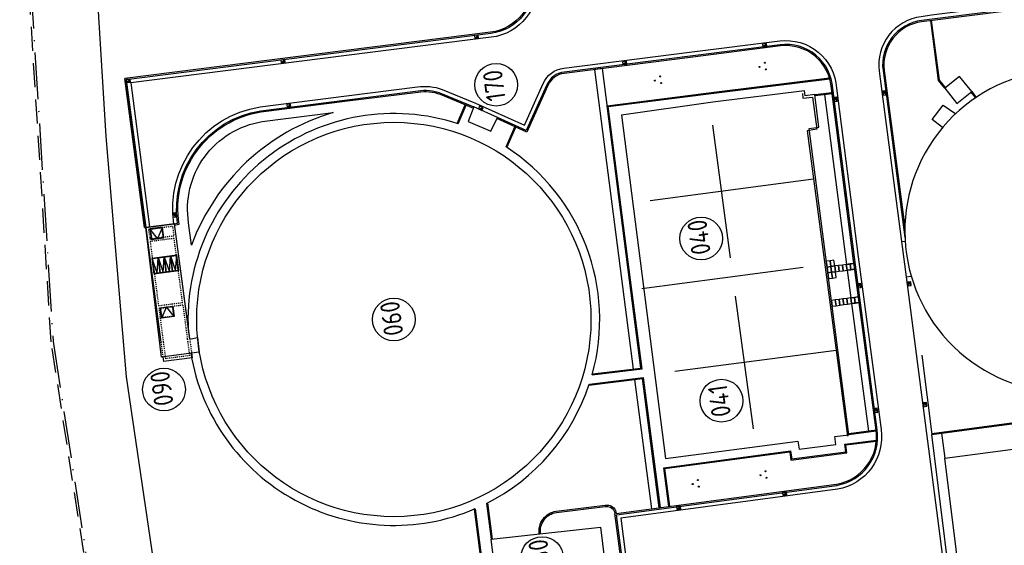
# Model space of a CAD drawing. Header units: metres. Extents: x 118125 to 118320, y 454784 to 455719.
# Tile 24 of 28: x 118151 to 118253, y 455265 to 455319. Entities that reach past the tile are written whole.
import ezdxf

# ---------------------------------------------------------------- set-up
doc = ezdxf.new("R2010")
doc.units = ezdxf.units.M
doc.header["$LTSCALE"] = 0.5
for name, pattern in [('ACAD_ISO10W100', [18, 12, -3, 0, -3]), ('DASHED2', [0.375, 0.25, -0.125]), ('Tauw_HIDDEN3', [2.8, 2, -0.8])]:
    doc.linetypes.add(name, pattern=pattern)
for name, color, linetype in [('_gebouwen', 7, 'Continuous'), ('_grastegel 40x60', 252, 'Continuous'), ('_molgoot', 7, 'Continuous'), ('_ob10', 7, 'Continuous'), ('_straatkolk', 7, 'Continuous'), ('_tb13', 7, 'Continuous'), ('_verharding', 7, 'Continuous'), ('BL00_WERKGRENS', 5, 'DASHED2'), ('Grens', 1, 'ACAD_ISO10W100'), ('OL55_HAAG', 86, 'Continuous'), ('ZU_N_A_EB00----VLAKLUIK1om~-_-----', 7, 'Continuous'), ('ZU_N_A_EB00----VLAKLUIK~-_-----', 7, 'Continuous'), ('ZU_N_A_EB00--E-BETON~-_-----', 7, 'Continuous'), ('ZU_N_H_EB00--E-BETON~-_-----', 7, 'Tauw_HIDDEN3')]:
    doc.layers.add(name, color=color, linetype=linetype)
doc.layers.add('_hekwerk', color=7, linetype='Continuous', lineweight=50)
doc.styles.add('ISO', font='gbenor.shx')

# ---------------------------------------------------------------- blocks, each defined once
blk = doc.blocks.new('*U9')
at = {"layer": '_straatkolk'}
blk.add_hatch(color=256, dxfattribs=at).paths.add_polyline_path([(0.2, -0.15), (0.2, 0.15), (-0.2, -0.15)])
blk.add_lwpolyline([(0.2, -0.15), (0.2, 0.15), (-0.2, 0.15), (-0.2, -0.15)], close=True, dxfattribs=at)
blk.add_lwpolyline([(-0.2, -0.15), (0.2, 0.15)], dxfattribs=at)
blk = doc.blocks.new('A$C5A8F6FD9')
at = {"layer": 'ZU_N_A_EB00----VLAKLUIK1om~-_-----', "flags": 128}
for points in [[(4280, 2155), (3220, 2155), (3220, 3415), (4280, 3415), (4280, 2155)], [(11420, 2155), (12480, 2155), (12480, 3415), (11420, 3415), (11420, 2155)]]:
    blk.add_lwpolyline(points, dxfattribs=at)
at = {"layer": 'ZU_N_A_EB00----VLAKLUIK~-_-----', "flags": 128}
for points in [[(4300, 2135), (3200, 2135), (3200, 3435), (4300, 3435)], [(11400, 2135), (12500, 2135), (12500, 3435), (11400, 3435)]]:
    blk.add_lwpolyline(points, close=True, dxfattribs=at)
for points in [[(3200, 2135), (4300, 2785), (3200, 3435)], [(12500, 2135), (11400, 2785), (12500, 3435)]]:
    blk.add_lwpolyline(points, dxfattribs=at)
at = {"layer": 'ZU_N_A_EB00--E-BETON~-_-----'}
for p, q in [((-1250, 835), (-1250, 3835)), ((-750, 3835), (-1250, 3835)), ((12700, 3835), (750, 3835)), ((12700, 835), (12700, 3835)), ((-750, 835), (-1250, 835)), ((750, 835), (12700, 835))]:
    blk.add_line(p, q, dxfattribs=at)
at = {"layer": 'ZU_N_H_EB00--E-BETON~-_-----'}
for p, q in [((-1000, 1085), (-1000, 3585)), ((-750, 3585), (-1000, 3585)), ((750, 3835), (-750, 3835)), ((750, 3585), (-750, 3585)), ((4250, 3585), (750, 3585)), ((4250, 1085), (4250, 3585)), ((4500, 1085), (4500, 3585)), ((11200, 3585), (4500, 3585)), ((11200, 1085), (11200, 3585)), ((11450, 1085), (11450, 3585)), ((12450, 3585), (11450, 3585)), ((12450, 1085), (12450, 3585)), ((-750, 1085), (-1000, 1085)), ((750, 1085), (-750, 1085)), ((4250, 1085), (750, 1085)), ((4500, 1085), (11200, 1085)), ((12450, 1085), (11450, 1085)), ((750, 835), (-750, 835))]:
    blk.add_line(p, q, dxfattribs=at)
at = {"layer": 'ZU_N_H_EB00--E-BETON~-_-----', "flags": 128}
for points in [[(4250, 2185), (3250, 2185), (3250, 3385), (4250, 3385), (4250, 2185)], [(11450, 2185), (12450, 2185), (12450, 3385), (11450, 3385), (11450, 2185)]]:
    blk.add_lwpolyline(points, dxfattribs=at)

msp = doc.modelspace()

# ---------------------------------------------------------------- hatches: boundary and pattern name
h = msp.add_hatch(color=256)
edge = h.paths.add_edge_path()
edge.add_arc((118227.6, 455313.79), 0.05, 0, 360)
edge = h.paths.add_edge_path()
edge.add_arc((118228.24, 455313.53), 0.05, 0, 360)
edge = h.paths.add_edge_path()
edge.add_arc((118228.15, 455314.21), 0.05, 0, 360)
h = msp.add_hatch(color=256)
edge = h.paths.add_edge_path()
edge.add_arc((118216.83, 455312.38), 0.05, 0, 360)
edge = h.paths.add_edge_path()
edge.add_arc((118217.46, 455312.12), 0.05, 0, 360)
edge = h.paths.add_edge_path()
edge.add_arc((118217.37, 455312.8), 0.05, 0, 360)
h = msp.add_hatch(color=256)
edge = h.paths.add_edge_path()
edge.add_arc((118227.68, 455271.75), 0.05, 0, 360)
edge = h.paths.add_edge_path()
edge.add_arc((118228.31, 455271.49), 0.05, 0, 360)
edge = h.paths.add_edge_path()
edge.add_arc((118228.22, 455272.16), 0.05, 0, 360)
h = msp.add_hatch(color=256)
edge = h.paths.add_edge_path()
edge.add_arc((118220.71, 455270.83), 0.05, 0, 360)
edge = h.paths.add_edge_path()
edge.add_arc((118221.34, 455270.57), 0.05, 0, 360)
edge = h.paths.add_edge_path()
edge.add_arc((118221.25, 455271.25), 0.05, 0, 360)

# ---------------------------------------------------------------- linework, layer by layer
for points in [[(118168.03, 455284.17), (118166.03, 455283.91), (118164.4, 455297.26), (118164.27, 455297.24), (118162.24, 455312.58)], [(118232.01, 455311.05), (118232.07, 455310.56), (118233.04, 455310.67), (118233.49, 455307.36), (118232.51, 455307.22), (118236.64, 455275.78)], [(118164.27, 455297.24), (118164.4, 455297.26)], [(118242.22, 455295.81), (118242.58, 455295.86)], [(118242.7, 455292.17), (118242.7, 455292.17), (118243.21, 455292.24)], [(118244.3, 455284.11), (118245.35, 455275.93)]]:
    msp.add_lwpolyline(points)
for centre in [(118227.6, 455313.79), (118228.15, 455314.21), (118228.24, 455313.53), (118217.37, 455312.8), (118216.83, 455312.38), (118217.46, 455312.12), (118228.22, 455272.16), (118221.25, 455271.25), (118227.68, 455271.75), (118228.31, 455271.49), (118220.71, 455270.83), (118221.34, 455270.57)]:
    msp.add_circle(centre, 0.05)
at = {"layer": '_gebouwen'}
for p, q in [((118224.61, 455294.14), (118222.78, 455307.8)), ((118233.16, 455302.23), (118216.35, 455300)), ((118232.09, 455293.12), (118215.49, 455290.92)), ((118226.97, 455276.53), (118225.13, 455290.19)), ((118235.48, 455284.59), (118218.87, 455282.42))]:
    msp.add_line(p, q, dxfattribs=at)
msp.add_lwpolyline([(118273.59, 455288.7, 14.446878), (118270.81, 455285.07), (118273.55, 455282.94), (118276.33, 455286.57)], format="xyb", close=True, dxfattribs=at)
for points in [[(118249.44, 455311.24), (118248.19, 455312.81), (118246.66, 455311.58), (118247.91, 455310.02), (118249.44, 455311.24)], [(118231.55, 455275.25), (118231.66, 455274.44), (118235.45, 455274.92), (118235.36, 455275.74), (118236.79, 455275.91), (118232.71, 455307.43), (118233.7, 455307.57), (118233.3, 455310.93), (118232.3, 455310.8), (118232.23, 455311.33), (118222.77, 455310.14), (118213.37, 455308.81), (118217.92, 455273.47), (118231.55, 455275.25)], [(118197.58, 455308.18), (118199.93, 455307.18), (118200.61, 455308.59), (118198.19, 455309.67), (118197.58, 455308.18)], [(118246.45, 455307.54), (118245.36, 455308.38), (118246.49, 455309.83), (118247.81, 455308.97)], [(118242.22, 455295.81), (118242.7, 455292.17)], [(118199.96, 455265.15), (118211.23, 455266.4), (118211.85, 455261.36), (118200.58, 455260.11), (118199.96, 455265.15)]]:
    msp.add_lwpolyline(points, dxfattribs=at)
for points in [[(118169.88, 455284.41), (118166.03, 455283.91), (118164.4, 455297.26), (118167.31, 455297.62), (118168.88, 455285.76), (118169.73, 455285.91)], [(118256.82, 455251.95), (118263.9, 455252.74), (118266.47, 455232.3), (118251.92, 455230.36), (118249.17, 455250.75), (118249.53, 455250.88), (118249.02, 455254.77), (118246.68, 455273.5), (118258.37, 455275.05), (118258.59, 455273.38), (118258.4, 455273.34), (118259.07, 455268.05), (118254.73, 455267.48), (118256.46, 455254.59)]]:
    msp.add_lwpolyline(points, close=True, dxfattribs=at)
at = {"layer": '_gebouwen', "flags": 128}
msp.add_lwpolyline([(118167.8, 455292.82), (118167.59, 455294.4), (118165.02, 455294.07), (118165.22, 455292.48)], close=True, dxfattribs=at)
for points in [[(118165.02, 455294.07), (118165.55, 455292.53), (118165.66, 455294.15), (118165.87, 455292.57), (118165.66, 455294.15), (118166.19, 455292.61), (118166.3, 455294.24), (118166.51, 455292.65), (118166.3, 455294.24), (118166.83, 455292.7), (118166.95, 455294.32), (118167.15, 455292.74), (118166.95, 455294.32), (118167.47, 455292.78), (118167.59, 455294.4)], [(118165.04, 455294.05), (118165.24, 455292.51), (118167.77, 455292.84), (118167.57, 455294.38), (118165.04, 455294.05)], [(118167.74, 455292.87), (118167.55, 455294.35), (118165.07, 455294.02), (118165.27, 455292.54), (118167.74, 455292.87)], [(118167.74, 455292.87), (118167.55, 455294.35), (118165.07, 455294.02), (118165.27, 455292.54), (118167.74, 455292.87)]]:
    msp.add_lwpolyline(points, dxfattribs=at)
at = {"layer": '_gebouwen'}
for centre, radius in [((118200.48, 455311.95), 2.2), ((118189.94, 455287.78), 20.3), ((118221.59, 455296.12), 2.2), ((118189.94, 455287.78), 2.2), ((118166.27, 455280.57), 2.2), ((118223.67, 455279.42), 2.2), ((118205.2, 455263.22), 2.2)]:
    msp.add_circle(centre, radius, dxfattribs=at)
at = {"layer": '_grastegel 40x60'}
for points in [[(118234.86, 455293.83), (118234.47, 455293.78), (118234.55, 455293.18), (118234.94, 455293.24)], [(118235.26, 455293.88), (118234.86, 455293.83), (118234.94, 455293.24), (118235.34, 455293.29)], [(118235.34, 455293.29), (118234.94, 455293.24), (118235.02, 455292.64), (118235.42, 455292.69)], [(118235.73, 455293.34), (118235.34, 455293.29), (118235.42, 455292.69), (118235.81, 455292.74)], [(118236.13, 455293.39), (118235.73, 455293.34), (118235.81, 455292.74), (118236.21, 455292.8)], [(118236.53, 455293.44), (118236.13, 455293.39), (118236.21, 455292.8), (118236.61, 455292.85)], [(118236.92, 455293.5), (118236.53, 455293.44), (118236.61, 455292.85), (118237, 455292.9)], [(118237.32, 455293.55), (118236.92, 455293.5), (118237, 455292.9), (118237.4, 455292.95)], [(118234.94, 455293.24), (118234.55, 455293.18), (118234.62, 455292.59), (118235.02, 455292.64)], [(118235.02, 455292.64), (118234.62, 455292.59), (118234.7, 455291.99), (118235.1, 455292.05)], [(118235.42, 455292.69), (118235.02, 455292.64), (118235.1, 455292.05), (118235.49, 455292.1)], [(118235.39, 455289.8), (118235, 455289.75), (118235.08, 455289.15), (118235.47, 455289.2)], [(118235.79, 455289.85), (118235.39, 455289.8), (118235.47, 455289.2), (118235.87, 455289.26)], [(118236.19, 455289.9), (118235.79, 455289.85), (118235.87, 455289.26), (118236.27, 455289.31)], [(118236.58, 455289.95), (118236.19, 455289.9), (118236.27, 455289.31), (118236.66, 455289.36)], [(118236.98, 455290.01), (118236.58, 455289.95), (118236.66, 455289.36), (118237.06, 455289.41)], [(118237.38, 455290.06), (118236.98, 455290.01), (118237.06, 455289.41), (118237.46, 455289.46)], [(118237.77, 455290.11), (118237.38, 455290.06), (118237.46, 455289.46), (118237.85, 455289.52)]]:
    msp.add_lwpolyline(points, close=True, dxfattribs=at)
at = {"layer": '_hekwerk', "lineweight": -2}
msp.add_lwpolyline([(118271.82, 455327.37), (118271.79, 455334.59), (118269.56, 455347.09), (118266.92, 455360.43), (118264.18, 455377.59), (118261.9, 455395.09), (118155.66, 455382.24), (118160.29, 455306.62), (118162.38, 455281.87), (118167.11, 455249.73), (118171.92, 455216.5), (118172.23, 455212.74), (118173.91, 455200.03), (118178.16, 455171.75), (118179.93, 455159.53), (118195.46, 455159.38), (118211.56, 455159.42), (118222.61, 455159.64), (118292.65, 455168.53), (118294.12, 455171.38), (118292.82, 455193.84), (118292.22, 455198.36)], dxfattribs=at)
at = {"layer": '_molgoot'}
for points in [[(118271.7, 455326.76), (118271.7, 455326.76), (118251.22, 455324.12), (118244.31, 455323.22, -0.414214), (118238.7, 455327.53), (118238.64, 455328.03), (118232.77, 455373.11, 0.428235), (118222.08, 455381.44), (118207.12, 455379.5, 0.421547), (118198.78, 455368.8), (118204.74, 455322.82, -0.406123), (118199.97, 455316.83), (118162.84, 455312.13), (118164.79, 455297.31)], [(118167.27, 455297.61, -0.411338), (118176.17, 455309.67), (118185.08, 455310.8), (118192.37, 455311.73, -0.127319), (118194.91, 455311.46), (118198.34, 455310.04), (118203.38, 455307.77), (118205.33, 455312.09, -0.275334), (118207.43, 455313.64), (118220.66, 455315.32), (118229.67, 455316.46, -0.43143), (118235.53, 455311.61), (118237.76, 455294.23), (118240.11, 455276.47, -0.407867), (118235.61, 455270.31), (118213.3, 455267.34), (118214.01, 455261.94, -0.385506)]]:
    msp.add_lwpolyline(points, format="xyb", dxfattribs=at)
msp.add_lwpolyline([(118242.7, 455292.17), (118250.79, 455229.8), (118252.26, 455230), (118252.21, 455230.4)], dxfattribs=at)
at = {"layer": '_ob10'}
for p, q in [((118249.36, 455311.18), (118249.83, 455310.59)), ((118249.44, 455311.24), (118249.91, 455310.64))]:
    msp.add_line(p, q, dxfattribs=at)
for points in [[(118246.66, 455311.58), (118246.03, 455312.37), (118245.22, 455318.55)], [(118246.74, 455311.65), (118246.13, 455312.41), (118245.32, 455318.56)], [(118210.36, 455282.09), (118215.5, 455282.7), (118214.32, 455291.85), (118212.01, 455309.7), (118223.44, 455311.15), (118234.83, 455312.56)], [(118210.39, 455282.19), (118215.38, 455282.78), (118214.22, 455291.83), (118211.9, 455309.78), (118223.43, 455311.25), (118234.8, 455312.66)], [(118233.3, 455310.93), (118235.05, 455311.15)], [(118233.32, 455310.84), (118235.07, 455311.05)], [(118196.45, 455307.95), (118197.3, 455309.89)], [(118196.55, 455307.92), (118197.4, 455309.86)], [(118201.51, 455305.54), (118202.41, 455307.62)], [(118201.59, 455305.49), (118202.51, 455307.58)], [(118245.34, 455276.03), (118259.47, 455277.93), (118269.48, 455279.19), (118269.07, 455283.15), (118269.03, 455283.54)], [(118245.35, 455275.93), (118259.48, 455277.83), (118269.59, 455279.11), (118269.17, 455283.16), (118269.12, 455283.61)], [(118210.03, 455281.02), (118215.53, 455281.69), (118217.26, 455268.4)], [(118210.07, 455281.12), (118215.61, 455281.8), (118217.36, 455268.42)], [(118239.59, 455276.37), (118236.78, 455276.01)], [(118239.6, 455276.28), (118236.79, 455275.91)], [(118218.26, 455268.54), (118217.73, 455272.52), (118230.8, 455274.25), (118230.91, 455273.42), (118236.48, 455274.14), (118236.37, 455274.95), (118239.63, 455275.37)], [(118218.36, 455268.55), (118217.85, 455272.43), (118230.72, 455274.14), (118230.82, 455273.31), (118236.59, 455274.06), (118236.48, 455274.86), (118239.62, 455275.27)], [(118198.22, 455268.26), (118199.72, 455256.59)], [(118198.32, 455268.3), (118199.83, 455256.58)], [(118199.48, 455268.85), (118199.96, 455265.15)], [(118199.57, 455268.89), (118200.06, 455265.16)]]:
    msp.add_lwpolyline(points, dxfattribs=at)
at = {"layer": '_tb13'}
for points in [[(118271.7, 455326.76), (118271.63, 455327.29), (118251.15, 455324.65), (118244.24, 455323.74, -0.414214), (118239.23, 455327.6), (118239.17, 455328.1), (118233.29, 455373.17, 0.427849), (118222.01, 455381.97), (118207.06, 455380.02, 0.421348), (118198.25, 455368.73), (118204.22, 455322.76, -0.405656), (118199.9, 455317.36), (118162.24, 455312.58), (118164.27, 455297.24)], [(118271.57, 455326.74), (118271.51, 455327.14), (118251.17, 455324.52), (118244.26, 455323.62, -0.414214), (118239.1, 455327.58), (118239.04, 455328.09), (118233.16, 455373.15, 0.427941), (118222.03, 455381.84), (118207.07, 455379.89, 0.421396), (118198.38, 455368.75), (118204.35, 455322.77, -0.405777), (118199.92, 455317.23), (118162.39, 455312.47), (118164.4, 455297.26)], [(118272.22, 455322.78), (118256.77, 455320.54), (118245.32, 455319.1), (118244.23, 455318.95, 0.414214), (118239.92, 455313.35), (118242.22, 455295.81)], [(118272.27, 455322.38), (118256.82, 455320.15), (118245.37, 455318.7), (118244.28, 455318.56, 0.414214), (118240.31, 455313.4), (118242.57, 455296.23)], [(118272.29, 455322.26), (118256.84, 455320.02), (118245.39, 455318.57), (118244.29, 455318.43, 0.414214), (118240.44, 455313.42), (118242.56, 455297.28)], [(118212.83, 455267.81), (118235.53, 455270.83, 0.407549), (118239.59, 455276.4), (118237.24, 455294.17), (118235, 455311.56, 0.432411), (118229.74, 455315.94), (118220.73, 455314.79), (118207.49, 455313.11, 0.277077), (118205.81, 455311.88), (118203.65, 455307.06), (118200.55, 455308.47)], [(118210.84, 455256.02), (118210.43, 455259.39), (118211.93, 455259.56, 0.382621), (118213.61, 455261.89), (118212.85, 455267.68), (118235.55, 455270.7, 0.407631), (118239.71, 455276.42), (118237.37, 455294.18), (118235.13, 455311.57, 0.432155), (118229.72, 455316.07), (118220.71, 455314.92), (118207.48, 455313.24, 0.27659), (118205.69, 455311.93), (118203.58, 455307.24), (118200.6, 455308.59)], [(118167.31, 455297.62), (118167.67, 455297.69, -0.411007), (118176.23, 455309.27), (118185.13, 455310.41), (118192.43, 455311.33, -0.127181), (118194.76, 455311.09), (118198.19, 455309.67)], [(118167.33, 455297.49), (118167.82, 455297.59, -0.414477), (118176.25, 455309.15), (118185.15, 455310.28), (118192.44, 455311.2, -0.127132), (118194.71, 455310.97), (118198.14, 455309.55)], [(118204.92, 455265.7, -0.416673), (118206.66, 455268.05), (118211.69, 455268.65), (118211.92, 455268.68, -0.323105), (118212.81, 455267.98), (118212.83, 455267.81)], [(118205.05, 455265.71, -0.414224), (118206.68, 455267.92), (118211.71, 455268.52), (118211.8, 455268.53, -0.414921), (118212.7, 455267.83), (118212.7, 455267.8)]]:
    msp.add_lwpolyline(points, format="xyb", dxfattribs=at)
msp.add_lwpolyline([(118169.11, 455295.43), (118168.81, 455297.72, -0.414854), (118176.39, 455308.15), (118183.7, 455309.09, 0.237938), (118169.11, 455295.43)], format="xyb", close=True, dxfattribs=at)
msp.add_lwpolyline([(118213.49, 455261.88), (118212.7, 455267.8)], dxfattribs=at)
at = {"layer": '_verharding'}
msp.add_lwpolyline([(118251.92, 455230.36), (118251.13, 455230.25), (118248.06, 455254.11), (118245.35, 455275.93), (118246.34, 455276.07), (118246.68, 455273.5)], dxfattribs=at)
for start, end in [(71.8324, 183.294), (344.4303, 56.9228), (189.4356, 293.2798), (296.7432, 341.7059)]:
    msp.add_arc((118189.94, 455287.78), 21.2, start, end, dxfattribs=at)
at = {"layer": 'BL00_WERKGRENS', "color": 0, "ltscale": 20}
msp.add_lwpolyline([(118174.27, 455158.78), (118166.04, 455211.92), (118154.65, 455285.49), (118151.41, 455337.09)], dxfattribs=at)
at = {"layer": 'Grens', "color": 0, "ltscale": 0.8}
msp.add_lwpolyline([(118151.61, 455337.11), (118154.85, 455285.51), (118175.84, 455149.91), (118200.24, 455148.02), (118218.32, 455148.69), (118255.06, 455153.49), (118260.06, 455154.21), (118295.02, 455158.78), (118303.72, 455159.82), (118300.77, 455193.85), (118299.45, 455203.64), (118297.46, 455203.37), (118296.69, 455209.14), (118296.05, 455214.4), (118295.18, 455223.33), (118297.13, 455223.57), (118295.91, 455236.57), (118293.32, 455256.33), (118287.85, 455288.53), (118283.2, 455313.67), (118281.49, 455316.08), (118280.2, 455323.41)], dxfattribs=at)
at = {"layer": 'OL55_HAAG'}
msp.add_lwpolyline([(118215.38, 455282.78), (118211.41, 455313.61), (118210.61, 455313.51), (118214.59, 455282.68), (118215.38, 455282.78)], dxfattribs=at)
for points in [[(118236.56, 455293.45), (118237.32, 455293.55), (118235.07, 455311.05), (118234.27, 455310.95), (118236.56, 455293.45)], [(118237, 455290.01), (118237.77, 455290.11), (118237.4, 455292.95), (118236.63, 455292.85), (118237, 455290.01)], [(118238.8, 455276.27), (118239.59, 455276.37), (118237.85, 455289.52), (118237.08, 455289.41), (118238.8, 455276.27)], [(118217.26, 455268.4), (118215.53, 455281.69), (118214.73, 455281.59), (118216.47, 455268.3)]]:
    msp.add_lwpolyline(points, close=True, dxfattribs=at)

# ---------------------------------------------------------------- block references
at = {"layer": '_gebouwen', "xscale": 0.0009975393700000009, "yscale": 0.0009975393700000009, "zscale": 0.0009975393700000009, "rotation": 97.46987594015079}
msp.add_blockref('A$C5A8F6FD9', (118169.84, 455285.19), dxfattribs=at)
at = {"layer": '_molgoot'}
for p, rotation in [((118198.45, 455316.89), 7.457617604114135), ((118228.13, 455316.01), 7.457617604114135), ((118178.53, 455314.37), 7.457617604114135), ((118213.71, 455314.19), 7.457617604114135), ((118162.61, 455312.35), 7.457617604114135), ((118235.43, 455310.44), 97.45761760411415), ((118240.46, 455311.1), 97.46987594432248), ((118179.13, 455309.79), 7.457617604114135), ((118198.89, 455309.52), 336.2060944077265), ((118167.33, 455298.54), 93.32195901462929), ((118237.9, 455291.27), 97.45761760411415), ((118243.05, 455291.45), 97.45761760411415), ((118244.65, 455279.02), 97.45761760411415), ((118239.6, 455278.43), 97.45761760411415), ((118230.18, 455269.84), 7.457617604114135), ((118219.27, 455268.39), 7.457617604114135)]:
    msp.add_blockref('*U9', p, dxfattribs=dict(at, rotation=rotation))

# ---------------------------------------------------------------- texts
at = {"layer": '_gebouwen', "style": 'ISO'}
for s, p in [('170', (118201.48, 455310.41)), ('040', (118222.59, 455294.59)), ('060', (118190.94, 455286.25)), ('090', (118167.27, 455279.03)), ('041', (118224.67, 455277.89)), ('080', (118206.21, 455261.69))]:
    msp.add_text(s, height=1.995, rotation=97.7506, dxfattribs=at).set_placement(p)

doc.saveas('drawing.dxf')
